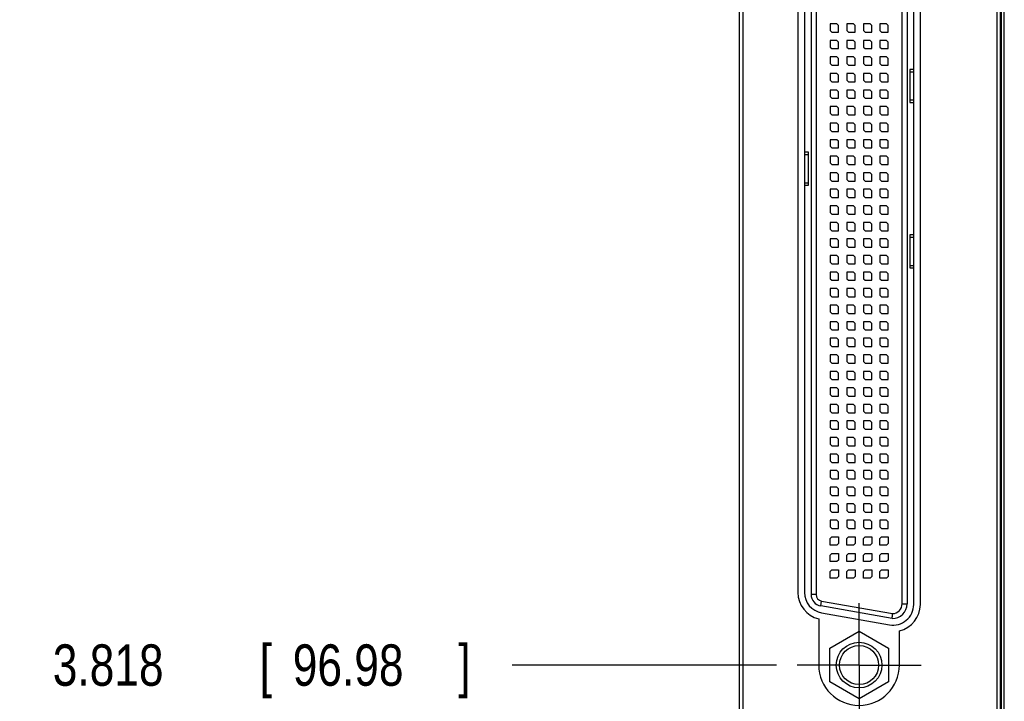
# Model space of a CAD drawing. Header units: inches. Extents: x 0.2 to 16.8, y 0.1 to 10.8.
# Tile 2 of 14: x 2 to 5, y 3.8 to 5.8. Entities that reach past the tile are written whole.
import ezdxf

# ---------------------------------------------------------------- set-up
doc = ezdxf.new("R2010")
doc.units = ezdxf.units.IN
doc.header["$LTSCALE"] = 0.935
doc.header["$MEASUREMENT"] = 0
doc.linetypes.add('CENTER', pattern=[0.6, 0.375, -0.075, 0.075, -0.075])
doc.layers.get('0').update_dxf_attribs({"linetype": 'CONTINUOUS'})
doc.layers.add('DEFAULT_1', color=7, linetype='CENTER')
doc.layers.add('DIMENSIONS', color=7, linetype='CONTINUOUS')
doc.styles.get("Standard").update_dxf_attribs({"font": 'txt', "width": 0.8})
doc.dimstyles.new('DIMSTYLE_1', dxfattribs={"dimtxt": 0.125, "dimasz": 0.18, "dimexe": 0.18, "dimexo": 0.0625, "dimgap": 0.09, "dimtad": 0, "dimtih": 1, "dimtoh": 1, "dimdec": 3, "dimzin": 4, "dimdsep": 46, "dimtxsty": 'STANDARD', "dimblk": '_FILLED', "dimblk1": '_FILLED', "dimblk2": '_FILLED', "dimcen": 0.09, "dimadec": 0, "dimazin": 0, "dimtp": 0.001, "dimtm": 0.001, "dimtfac": 1, "dimtdec": 3, "dimtofl": 0, "dimtmove": 0, "dimatfit": 3, "dimldrblk": '_FILLED', "dimfxl": 1, "dimtolj": 1, "dimtzin": 4, "dimarcsym": 0})

# ---------------------------------------------------------------- blocks, each defined once
blk = doc.blocks.new('*D7')
at = {"layer": 'DIMENSIONS', "color": 2, "linetype": 'CONTINUOUS'}
blk.add_line((4.2834, 3.8719), (3.4849, 3.8719), dxfattribs=at)
at = {"layer": 'DIMENSIONS', "color": 2, "linetype": 'CONTINUOUS', "width": 0.8}
for s, p in [('3.818', (2.0974, 3.8094)), ('[', (2.7224, 3.8094)), ('96.98', (2.8224, 3.8094)), (']', (3.3224, 3.8094))]:
    blk.add_text(s, height=0.125, dxfattribs=at).set_placement(p)
blk = doc.blocks.new('_FILLED')
at = {"color": 0, "linetype": 'BYBLOCK'}
blk.add_solid([(0, 0), (-1, 0.174), (-1, -0.174)], dxfattribs=at)
blk = doc.blocks.new('*D8')
at = {"layer": 'DIMENSIONS', "color": 2, "linetype": 'CONTINUOUS'}
blk.add_line((4.2299, 2.869), (3.4849, 2.869), dxfattribs=at)
at = {"layer": 'DIMENSIONS', "color": 2, "linetype": 'CONTINUOUS', "width": 0.8}
for s, p in [('4.821', (1.9974, 2.8065)), ('[', (2.6224, 2.8065)), ('122.45', (2.7224, 2.8065)), (']', (3.3224, 2.8065))]:
    blk.add_text(s, height=0.125, dxfattribs=at).set_placement(p)

msp = doc.modelspace()

# ---------------------------------------------------------------- linework, layer by layer
at = {"color": 7, "linetype": 'CONTINUOUS'}
for p, q in [((4.1724, 2.674), (4.1724, 7.8119)), ((4.9604, 2.674), (4.9604, 7.8119)), ((4.1824, 7.7819), (4.1824, 3.7119)), ((4.9504, 3.7119), (4.9504, 7.7819)), ((4.9721, 3.4119), (4.9721, 7.4119)), ((4.6784, 6.6864), (4.6784, 4.0574)), ((4.6984, 4.0551), (4.6984, 6.6887)), ((4.7184, 4.0551), (4.7184, 6.6887)), ((4.3484, 6.6526), (4.3484, 4.0913)), ((4.3684, 6.6526), (4.3684, 4.0913)), ((4.3884, 6.6588), (4.3884, 4.085)), ((4.4464, 5.8094), (4.4464, 5.7894)), ((4.4664, 5.8094), (4.4464, 5.8094)), ((4.4714, 5.8044), (4.4664, 5.8094)), ((4.4714, 5.7844), (4.4714, 5.8044)), ((4.4964, 5.8094), (4.4964, 5.7894)), ((4.5164, 5.8094), (4.4964, 5.8094)), ((4.5214, 5.8044), (4.5164, 5.8094)), ((4.5214, 5.7844), (4.5214, 5.8044)), ((4.5464, 5.8094), (4.5464, 5.7894)), ((4.5664, 5.8094), (4.5464, 5.8094)), ((4.5714, 5.8044), (4.5664, 5.8094)), ((4.5714, 5.7844), (4.5714, 5.8044)), ((4.5964, 5.8094), (4.5964, 5.7894)), ((4.6164, 5.8094), (4.5964, 5.8094)), ((4.6214, 5.8044), (4.6164, 5.8094)), ((4.6214, 5.7844), (4.6214, 5.8044)), ((4.4464, 5.7894), (4.4514, 5.7844)), ((4.4514, 5.7844), (4.4714, 5.7844)), ((4.4964, 5.7894), (4.5014, 5.7844)), ((4.5014, 5.7844), (4.5214, 5.7844)), ((4.5464, 5.7894), (4.5514, 5.7844)), ((4.5514, 5.7844), (4.5714, 5.7844)), ((4.5964, 5.7894), (4.6014, 5.7844)), ((4.6014, 5.7844), (4.6214, 5.7844)), ((4.4464, 5.7594), (4.4464, 5.7394)), ((4.4664, 5.7594), (4.4464, 5.7594)), ((4.4714, 5.7544), (4.4664, 5.7594)), ((4.4714, 5.7344), (4.4714, 5.7544)), ((4.4964, 5.7594), (4.4964, 5.7394)), ((4.5164, 5.7594), (4.4964, 5.7594)), ((4.5214, 5.7544), (4.5164, 5.7594)), ((4.5214, 5.7344), (4.5214, 5.7544)), ((4.5464, 5.7594), (4.5464, 5.7394)), ((4.5664, 5.7594), (4.5464, 5.7594)), ((4.5714, 5.7544), (4.5664, 5.7594)), ((4.5714, 5.7344), (4.5714, 5.7544)), ((4.5964, 5.7594), (4.5964, 5.7394)), ((4.6164, 5.7594), (4.5964, 5.7594)), ((4.6214, 5.7544), (4.6164, 5.7594)), ((4.6214, 5.7344), (4.6214, 5.7544)), ((4.4464, 5.7394), (4.4514, 5.7344)), ((4.4514, 5.7344), (4.4714, 5.7344)), ((4.4964, 5.7394), (4.5014, 5.7344)), ((4.5014, 5.7344), (4.5214, 5.7344)), ((4.5464, 5.7394), (4.5514, 5.7344)), ((4.5514, 5.7344), (4.5714, 5.7344)), ((4.5964, 5.7394), (4.6014, 5.7344)), ((4.6014, 5.7344), (4.6214, 5.7344)), ((4.4464, 5.7094), (4.4464, 5.6894)), ((4.4664, 5.7094), (4.4464, 5.7094)), ((4.4464, 5.6894), (4.4514, 5.6844)), ((4.4514, 5.6844), (4.4714, 5.6844)), ((4.4714, 5.7044), (4.4664, 5.7094)), ((4.4714, 5.6844), (4.4714, 5.7044)), ((4.4964, 5.7094), (4.4964, 5.6894)), ((4.5164, 5.7094), (4.4964, 5.7094)), ((4.4964, 5.6894), (4.5014, 5.6844)), ((4.5014, 5.6844), (4.5214, 5.6844)), ((4.5214, 5.7044), (4.5164, 5.7094)), ((4.5214, 5.6844), (4.5214, 5.7044)), ((4.5464, 5.7094), (4.5464, 5.6894)), ((4.5664, 5.7094), (4.5464, 5.7094)), ((4.5464, 5.6894), (4.5514, 5.6844)), ((4.5514, 5.6844), (4.5714, 5.6844)), ((4.5714, 5.7044), (4.5664, 5.7094)), ((4.5714, 5.6844), (4.5714, 5.7044)), ((4.5964, 5.7094), (4.5964, 5.6894)), ((4.6164, 5.7094), (4.5964, 5.7094)), ((4.5964, 5.6894), (4.6014, 5.6844)), ((4.6014, 5.6844), (4.6214, 5.6844)), ((4.6214, 5.7044), (4.6164, 5.7094)), ((4.6214, 5.6844), (4.6214, 5.7044)), ((4.4464, 5.6594), (4.4464, 5.6394)), ((4.4664, 5.6594), (4.4464, 5.6594)), ((4.4714, 5.6544), (4.4664, 5.6594)), ((4.4714, 5.6344), (4.4714, 5.6544)), ((4.4964, 5.6594), (4.4964, 5.6394)), ((4.5164, 5.6594), (4.4964, 5.6594)), ((4.5214, 5.6544), (4.5164, 5.6594)), ((4.5214, 5.6344), (4.5214, 5.6544)), ((4.5464, 5.6594), (4.5464, 5.6394)), ((4.5664, 5.6594), (4.5464, 5.6594)), ((4.5714, 5.6544), (4.5664, 5.6594)), ((4.5714, 5.6344), (4.5714, 5.6544)), ((4.5964, 5.6594), (4.5964, 5.6394)), ((4.6164, 5.6594), (4.5964, 5.6594)), ((4.6214, 5.6544), (4.6164, 5.6594)), ((4.6214, 5.6344), (4.6214, 5.6544)), ((4.6864, 5.6719), (4.6864, 5.6644)), ((4.6984, 5.6719), (4.6864, 5.6719)), ((4.6864, 5.6644), (4.6984, 5.6644)), ((4.4464, 5.6394), (4.4514, 5.6344)), ((4.4514, 5.6344), (4.4714, 5.6344)), ((4.4964, 5.6394), (4.5014, 5.6344)), ((4.5014, 5.6344), (4.5214, 5.6344)), ((4.5464, 5.6394), (4.5514, 5.6344)), ((4.5514, 5.6344), (4.5714, 5.6344)), ((4.5964, 5.6394), (4.6014, 5.6344)), ((4.6014, 5.6344), (4.6214, 5.6344)), ((4.4464, 5.6094), (4.4464, 5.5894)), ((4.4664, 5.6094), (4.4464, 5.6094)), ((4.4714, 5.6044), (4.4664, 5.6094)), ((4.4714, 5.5844), (4.4714, 5.6044)), ((4.4964, 5.6094), (4.4964, 5.5894)), ((4.5164, 5.6094), (4.4964, 5.6094)), ((4.5214, 5.6044), (4.5164, 5.6094)), ((4.5214, 5.5844), (4.5214, 5.6044)), ((4.5464, 5.6094), (4.5464, 5.5894)), ((4.5664, 5.6094), (4.5464, 5.6094)), ((4.5714, 5.6044), (4.5664, 5.6094)), ((4.5714, 5.5844), (4.5714, 5.6044)), ((4.5964, 5.6094), (4.5964, 5.5894)), ((4.6164, 5.6094), (4.5964, 5.6094)), ((4.6214, 5.6044), (4.6164, 5.6094)), ((4.6214, 5.5844), (4.6214, 5.6044)), ((4.4464, 5.5894), (4.4514, 5.5844)), ((4.4514, 5.5844), (4.4714, 5.5844)), ((4.4964, 5.5894), (4.5014, 5.5844)), ((4.5014, 5.5844), (4.5214, 5.5844)), ((4.5464, 5.5894), (4.5514, 5.5844)), ((4.5514, 5.5844), (4.5714, 5.5844)), ((4.5964, 5.5894), (4.6014, 5.5844)), ((4.6014, 5.5844), (4.6214, 5.5844)), ((4.6864, 5.5794), (4.6864, 5.5719)), ((4.6864, 5.5794), (4.6984, 5.5794)), ((4.6864, 5.5719), (4.6984, 5.5719)), ((4.4464, 5.5594), (4.4464, 5.5394)), ((4.4664, 5.5594), (4.4464, 5.5594)), ((4.4464, 5.5394), (4.4514, 5.5344)), ((4.4514, 5.5344), (4.4714, 5.5344)), ((4.4714, 5.5544), (4.4664, 5.5594)), ((4.4714, 5.5344), (4.4714, 5.5544)), ((4.4964, 5.5594), (4.4964, 5.5394)), ((4.5164, 5.5594), (4.4964, 5.5594)), ((4.4964, 5.5394), (4.5014, 5.5344)), ((4.5014, 5.5344), (4.5214, 5.5344)), ((4.5214, 5.5544), (4.5164, 5.5594)), ((4.5214, 5.5344), (4.5214, 5.5544)), ((4.5464, 5.5594), (4.5464, 5.5394)), ((4.5664, 5.5594), (4.5464, 5.5594)), ((4.5464, 5.5394), (4.5514, 5.5344)), ((4.5514, 5.5344), (4.5714, 5.5344)), ((4.5714, 5.5544), (4.5664, 5.5594)), ((4.5714, 5.5344), (4.5714, 5.5544)), ((4.5964, 5.5594), (4.5964, 5.5394)), ((4.6164, 5.5594), (4.5964, 5.5594)), ((4.5964, 5.5394), (4.6014, 5.5344)), ((4.6014, 5.5344), (4.6214, 5.5344)), ((4.6214, 5.5544), (4.6164, 5.5594)), ((4.6214, 5.5344), (4.6214, 5.5544)), ((4.4464, 5.5094), (4.4464, 5.4894)), ((4.4664, 5.5094), (4.4464, 5.5094)), ((4.4714, 5.5044), (4.4664, 5.5094)), ((4.4714, 5.4844), (4.4714, 5.5044)), ((4.4964, 5.5094), (4.4964, 5.4894)), ((4.5164, 5.5094), (4.4964, 5.5094)), ((4.5214, 5.5044), (4.5164, 5.5094)), ((4.5214, 5.4844), (4.5214, 5.5044)), ((4.5464, 5.5094), (4.5464, 5.4894)), ((4.5664, 5.5094), (4.5464, 5.5094)), ((4.5714, 5.5044), (4.5664, 5.5094)), ((4.5714, 5.4844), (4.5714, 5.5044)), ((4.5964, 5.5094), (4.5964, 5.4894)), ((4.6164, 5.5094), (4.5964, 5.5094)), ((4.6214, 5.5044), (4.6164, 5.5094)), ((4.6214, 5.4844), (4.6214, 5.5044)), ((4.4464, 5.4894), (4.4514, 5.4844)), ((4.4514, 5.4844), (4.4714, 5.4844)), ((4.4964, 5.4894), (4.5014, 5.4844)), ((4.5014, 5.4844), (4.5214, 5.4844)), ((4.5464, 5.4894), (4.5514, 5.4844)), ((4.5514, 5.4844), (4.5714, 5.4844)), ((4.5964, 5.4894), (4.6014, 5.4844)), ((4.6014, 5.4844), (4.6214, 5.4844)), ((4.4464, 5.4594), (4.4464, 5.4394)), ((4.4664, 5.4594), (4.4464, 5.4594)), ((4.4714, 5.4544), (4.4664, 5.4594)), ((4.4714, 5.4344), (4.4714, 5.4544)), ((4.4964, 5.4594), (4.4964, 5.4394)), ((4.5164, 5.4594), (4.4964, 5.4594)), ((4.5214, 5.4544), (4.5164, 5.4594)), ((4.5214, 5.4344), (4.5214, 5.4544)), ((4.5464, 5.4594), (4.5464, 5.4394)), ((4.5664, 5.4594), (4.5464, 5.4594)), ((4.5714, 5.4544), (4.5664, 5.4594)), ((4.5714, 5.4344), (4.5714, 5.4544)), ((4.5964, 5.4594), (4.5964, 5.4394)), ((4.6164, 5.4594), (4.5964, 5.4594)), ((4.6214, 5.4544), (4.6164, 5.4594)), ((4.6214, 5.4344), (4.6214, 5.4544)), ((4.3804, 5.4219), (4.3684, 5.4219)), ((4.3684, 5.4144), (4.3804, 5.4144)), ((4.3804, 5.4144), (4.3804, 5.4219)), ((4.4464, 5.4394), (4.4514, 5.4344)), ((4.4514, 5.4344), (4.4714, 5.4344)), ((4.4964, 5.4394), (4.5014, 5.4344)), ((4.5014, 5.4344), (4.5214, 5.4344)), ((4.5464, 5.4394), (4.5514, 5.4344)), ((4.5514, 5.4344), (4.5714, 5.4344)), ((4.5964, 5.4394), (4.6014, 5.4344)), ((4.6014, 5.4344), (4.6214, 5.4344)), ((4.4464, 5.4094), (4.4464, 5.3894)), ((4.4664, 5.4094), (4.4464, 5.4094)), ((4.4464, 5.3894), (4.4514, 5.3844)), ((4.4514, 5.3844), (4.4714, 5.3844)), ((4.4714, 5.4044), (4.4664, 5.4094)), ((4.4714, 5.3844), (4.4714, 5.4044)), ((4.4964, 5.4094), (4.4964, 5.3894)), ((4.5164, 5.4094), (4.4964, 5.4094)), ((4.4964, 5.3894), (4.5014, 5.3844)), ((4.5014, 5.3844), (4.5214, 5.3844)), ((4.5214, 5.4044), (4.5164, 5.4094)), ((4.5214, 5.3844), (4.5214, 5.4044)), ((4.5464, 5.4094), (4.5464, 5.3894)), ((4.5664, 5.4094), (4.5464, 5.4094)), ((4.5464, 5.3894), (4.5514, 5.3844)), ((4.5514, 5.3844), (4.5714, 5.3844)), ((4.5714, 5.4044), (4.5664, 5.4094)), ((4.5714, 5.3844), (4.5714, 5.4044)), ((4.5964, 5.4094), (4.5964, 5.3894)), ((4.6164, 5.4094), (4.5964, 5.4094)), ((4.5964, 5.3894), (4.6014, 5.3844)), ((4.6014, 5.3844), (4.6214, 5.3844)), ((4.6214, 5.4044), (4.6164, 5.4094)), ((4.6214, 5.3844), (4.6214, 5.4044)), ((4.4464, 5.3594), (4.4464, 5.3394)), ((4.4664, 5.3594), (4.4464, 5.3594)), ((4.4714, 5.3544), (4.4664, 5.3594)), ((4.4964, 5.3594), (4.4964, 5.3394)), ((4.5164, 5.3594), (4.4964, 5.3594)), ((4.5214, 5.3544), (4.5164, 5.3594)), ((4.5464, 5.3594), (4.5464, 5.3394)), ((4.5664, 5.3594), (4.5464, 5.3594)), ((4.5714, 5.3544), (4.5664, 5.3594)), ((4.5964, 5.3594), (4.5964, 5.3394)), ((4.6164, 5.3594), (4.5964, 5.3594)), ((4.6214, 5.3544), (4.6164, 5.3594)), ((4.3684, 5.3294), (4.3804, 5.3294)), ((4.3804, 5.3219), (4.3804, 5.3294)), ((4.4464, 5.3394), (4.4514, 5.3344)), ((4.4514, 5.3344), (4.4714, 5.3344)), ((4.4714, 5.3344), (4.4714, 5.3544)), ((4.4964, 5.3394), (4.5014, 5.3344)), ((4.5014, 5.3344), (4.5214, 5.3344)), ((4.5214, 5.3344), (4.5214, 5.3544)), ((4.5464, 5.3394), (4.5514, 5.3344)), ((4.5514, 5.3344), (4.5714, 5.3344)), ((4.5714, 5.3344), (4.5714, 5.3544)), ((4.5964, 5.3394), (4.6014, 5.3344)), ((4.6014, 5.3344), (4.6214, 5.3344)), ((4.6214, 5.3344), (4.6214, 5.3544)), ((4.3684, 5.3219), (4.3804, 5.3219)), ((4.4464, 5.3094), (4.4464, 5.2894)), ((4.4664, 5.3094), (4.4464, 5.3094)), ((4.4714, 5.3044), (4.4664, 5.3094)), ((4.4714, 5.2844), (4.4714, 5.3044)), ((4.4964, 5.3094), (4.4964, 5.2894)), ((4.5164, 5.3094), (4.4964, 5.3094)), ((4.5214, 5.3044), (4.5164, 5.3094)), ((4.5214, 5.2844), (4.5214, 5.3044)), ((4.5464, 5.3094), (4.5464, 5.2894)), ((4.5664, 5.3094), (4.5464, 5.3094)), ((4.5714, 5.3044), (4.5664, 5.3094)), ((4.5714, 5.2844), (4.5714, 5.3044)), ((4.5964, 5.3094), (4.5964, 5.2894)), ((4.6164, 5.3094), (4.5964, 5.3094)), ((4.6214, 5.3044), (4.6164, 5.3094)), ((4.6214, 5.2844), (4.6214, 5.3044)), ((4.4464, 5.2894), (4.4514, 5.2844)), ((4.4514, 5.2844), (4.4714, 5.2844)), ((4.4964, 5.2894), (4.5014, 5.2844)), ((4.5014, 5.2844), (4.5214, 5.2844)), ((4.5464, 5.2894), (4.5514, 5.2844)), ((4.5514, 5.2844), (4.5714, 5.2844)), ((4.5964, 5.2894), (4.6014, 5.2844)), ((4.6014, 5.2844), (4.6214, 5.2844)), ((4.4464, 5.2594), (4.4464, 5.2394)), ((4.4664, 5.2594), (4.4464, 5.2594)), ((4.4464, 5.2394), (4.4514, 5.2344)), ((4.4714, 5.2544), (4.4664, 5.2594)), ((4.4714, 5.2344), (4.4714, 5.2544)), ((4.4964, 5.2594), (4.4964, 5.2394)), ((4.5164, 5.2594), (4.4964, 5.2594)), ((4.4964, 5.2394), (4.5014, 5.2344)), ((4.5214, 5.2544), (4.5164, 5.2594)), ((4.5214, 5.2344), (4.5214, 5.2544)), ((4.5464, 5.2594), (4.5464, 5.2394)), ((4.5664, 5.2594), (4.5464, 5.2594)), ((4.5464, 5.2394), (4.5514, 5.2344)), ((4.5714, 5.2544), (4.5664, 5.2594)), ((4.5714, 5.2344), (4.5714, 5.2544)), ((4.6164, 5.2594), (4.5964, 5.2594)), ((4.5964, 5.2594), (4.5964, 5.2394)), ((4.5964, 5.2394), (4.6014, 5.2344)), ((4.6214, 5.2544), (4.6164, 5.2594)), ((4.6214, 5.2344), (4.6214, 5.2544)), ((4.4464, 5.2094), (4.4464, 5.1894)), ((4.4664, 5.2094), (4.4464, 5.2094)), ((4.4514, 5.2344), (4.4714, 5.2344)), ((4.4714, 5.2044), (4.4664, 5.2094)), ((4.4964, 5.2094), (4.4964, 5.1894)), ((4.5164, 5.2094), (4.4964, 5.2094)), ((4.5014, 5.2344), (4.5214, 5.2344)), ((4.5214, 5.2044), (4.5164, 5.2094)), ((4.5464, 5.2094), (4.5464, 5.1894)), ((4.5664, 5.2094), (4.5464, 5.2094)), ((4.5514, 5.2344), (4.5714, 5.2344)), ((4.5714, 5.2044), (4.5664, 5.2094)), ((4.6164, 5.2094), (4.5964, 5.2094)), ((4.5964, 5.2094), (4.5964, 5.1894)), ((4.6014, 5.2344), (4.6214, 5.2344)), ((4.6214, 5.2044), (4.6164, 5.2094)), ((4.4464, 5.1894), (4.4514, 5.1844)), ((4.4514, 5.1844), (4.4714, 5.1844)), ((4.4714, 5.1844), (4.4714, 5.2044)), ((4.4964, 5.1894), (4.5014, 5.1844)), ((4.5014, 5.1844), (4.5214, 5.1844)), ((4.5214, 5.1844), (4.5214, 5.2044)), ((4.5464, 5.1894), (4.5514, 5.1844)), ((4.5514, 5.1844), (4.5714, 5.1844)), ((4.5714, 5.1844), (4.5714, 5.2044)), ((4.5964, 5.1894), (4.6014, 5.1844)), ((4.6014, 5.1844), (4.6214, 5.1844)), ((4.6214, 5.1844), (4.6214, 5.2044)), ((4.4464, 5.1594), (4.4464, 5.1394)), ((4.4664, 5.1594), (4.4464, 5.1594)), ((4.4714, 5.1544), (4.4664, 5.1594)), ((4.4714, 5.1344), (4.4714, 5.1544)), ((4.4964, 5.1594), (4.4964, 5.1394)), ((4.5164, 5.1594), (4.4964, 5.1594)), ((4.5214, 5.1544), (4.5164, 5.1594)), ((4.5214, 5.1344), (4.5214, 5.1544)), ((4.5464, 5.1594), (4.5464, 5.1394)), ((4.5664, 5.1594), (4.5464, 5.1594)), ((4.5714, 5.1544), (4.5664, 5.1594)), ((4.5714, 5.1344), (4.5714, 5.1544)), ((4.6164, 5.1594), (4.5964, 5.1594)), ((4.5964, 5.1594), (4.5964, 5.1394)), ((4.6214, 5.1544), (4.6164, 5.1594)), ((4.6214, 5.1344), (4.6214, 5.1544)), ((4.6984, 5.1719), (4.6864, 5.1719)), ((4.6864, 5.1719), (4.6864, 5.1644)), ((4.6864, 5.1644), (4.6984, 5.1644)), ((4.4464, 5.1394), (4.4514, 5.1344)), ((4.4514, 5.1344), (4.4714, 5.1344)), ((4.4964, 5.1394), (4.5014, 5.1344)), ((4.5014, 5.1344), (4.5214, 5.1344)), ((4.5464, 5.1394), (4.5514, 5.1344)), ((4.5514, 5.1344), (4.5714, 5.1344)), ((4.5964, 5.1394), (4.6014, 5.1344)), ((4.6014, 5.1344), (4.6214, 5.1344)), ((4.4464, 5.1094), (4.4464, 5.0894)), ((4.4664, 5.1094), (4.4464, 5.1094)), ((4.4464, 5.0894), (4.4514, 5.0844)), ((4.4714, 5.1044), (4.4664, 5.1094)), ((4.4714, 5.0844), (4.4714, 5.1044)), ((4.4964, 5.1094), (4.4964, 5.0894)), ((4.5164, 5.1094), (4.4964, 5.1094)), ((4.4964, 5.0894), (4.5014, 5.0844)), ((4.5214, 5.1044), (4.5164, 5.1094)), ((4.5214, 5.0844), (4.5214, 5.1044)), ((4.5464, 5.1094), (4.5464, 5.0894)), ((4.5664, 5.1094), (4.5464, 5.1094)), ((4.5464, 5.0894), (4.5514, 5.0844)), ((4.5714, 5.1044), (4.5664, 5.1094)), ((4.5714, 5.0844), (4.5714, 5.1044)), ((4.6164, 5.1094), (4.5964, 5.1094)), ((4.5964, 5.1094), (4.5964, 5.0894)), ((4.5964, 5.0894), (4.6014, 5.0844)), ((4.6214, 5.1044), (4.6164, 5.1094)), ((4.6214, 5.0844), (4.6214, 5.1044)), ((4.4664, 5.0594), (4.4464, 5.0594)), ((4.4464, 5.0594), (4.4464, 5.0394)), ((4.4514, 5.0844), (4.4714, 5.0844)), ((4.4714, 5.0544), (4.4664, 5.0594)), ((4.5164, 5.0594), (4.4964, 5.0594)), ((4.4964, 5.0594), (4.4964, 5.0394)), ((4.5014, 5.0844), (4.5214, 5.0844)), ((4.5214, 5.0544), (4.5164, 5.0594)), ((4.5664, 5.0594), (4.5464, 5.0594)), ((4.5464, 5.0594), (4.5464, 5.0394)), ((4.5514, 5.0844), (4.5714, 5.0844)), ((4.5714, 5.0544), (4.5664, 5.0594)), ((4.6164, 5.0594), (4.5964, 5.0594)), ((4.5964, 5.0594), (4.5964, 5.0394)), ((4.6014, 5.0844), (4.6214, 5.0844)), ((4.6214, 5.0544), (4.6164, 5.0594)), ((4.6864, 5.0794), (4.6984, 5.0794)), ((4.6864, 5.0794), (4.6864, 5.0719)), ((4.6864, 5.0719), (4.6984, 5.0719)), ((4.4464, 5.0394), (4.4514, 5.0344)), ((4.4514, 5.0344), (4.4714, 5.0344)), ((4.4714, 5.0344), (4.4714, 5.0544)), ((4.4964, 5.0394), (4.5014, 5.0344)), ((4.5014, 5.0344), (4.5214, 5.0344)), ((4.5214, 5.0344), (4.5214, 5.0544)), ((4.5464, 5.0394), (4.5514, 5.0344)), ((4.5514, 5.0344), (4.5714, 5.0344)), ((4.5714, 5.0344), (4.5714, 5.0544)), ((4.5964, 5.0394), (4.6014, 5.0344)), ((4.6014, 5.0344), (4.6214, 5.0344)), ((4.6214, 5.0344), (4.6214, 5.0544)), ((4.4664, 5.0094), (4.4464, 5.0094)), ((4.4464, 5.0094), (4.4464, 4.9894)), ((4.4714, 5.0044), (4.4664, 5.0094)), ((4.4714, 4.9844), (4.4714, 5.0044)), ((4.5164, 5.0094), (4.4964, 5.0094)), ((4.4964, 5.0094), (4.4964, 4.9894)), ((4.5214, 5.0044), (4.5164, 5.0094)), ((4.5214, 4.9844), (4.5214, 5.0044)), ((4.5664, 5.0094), (4.5464, 5.0094)), ((4.5464, 5.0094), (4.5464, 4.9894)), ((4.5714, 5.0044), (4.5664, 5.0094)), ((4.5714, 4.9844), (4.5714, 5.0044)), ((4.6164, 5.0094), (4.5964, 5.0094)), ((4.5964, 5.0094), (4.5964, 4.9894)), ((4.6214, 5.0044), (4.6164, 5.0094)), ((4.6214, 4.9844), (4.6214, 5.0044)), ((4.4464, 4.9894), (4.4514, 4.9844)), ((4.4514, 4.9844), (4.4714, 4.9844)), ((4.4964, 4.9894), (4.5014, 4.9844)), ((4.5014, 4.9844), (4.5214, 4.9844)), ((4.5464, 4.9894), (4.5514, 4.9844)), ((4.5514, 4.9844), (4.5714, 4.9844)), ((4.5964, 4.9894), (4.6014, 4.9844)), ((4.6014, 4.9844), (4.6214, 4.9844)), ((4.4664, 4.9594), (4.4464, 4.9594)), ((4.4464, 4.9594), (4.4464, 4.9394)), ((4.4464, 4.9394), (4.4514, 4.9344)), ((4.4714, 4.9544), (4.4664, 4.9594)), ((4.4714, 4.9344), (4.4714, 4.9544)), ((4.5164, 4.9594), (4.4964, 4.9594)), ((4.4964, 4.9594), (4.4964, 4.9394)), ((4.4964, 4.9394), (4.5014, 4.9344)), ((4.5214, 4.9544), (4.5164, 4.9594)), ((4.5214, 4.9344), (4.5214, 4.9544)), ((4.5664, 4.9594), (4.5464, 4.9594)), ((4.5464, 4.9594), (4.5464, 4.9394)), ((4.5464, 4.9394), (4.5514, 4.9344)), ((4.5714, 4.9544), (4.5664, 4.9594)), ((4.5714, 4.9344), (4.5714, 4.9544)), ((4.6164, 4.9594), (4.5964, 4.9594)), ((4.5964, 4.9594), (4.5964, 4.9394)), ((4.5964, 4.9394), (4.6014, 4.9344)), ((4.6214, 4.9544), (4.6164, 4.9594)), ((4.6214, 4.9344), (4.6214, 4.9544)), ((4.4664, 4.9094), (4.4464, 4.9094)), ((4.4464, 4.9094), (4.4464, 4.8894)), ((4.4514, 4.9344), (4.4714, 4.9344)), ((4.4714, 4.9044), (4.4664, 4.9094)), ((4.5164, 4.9094), (4.4964, 4.9094)), ((4.4964, 4.9094), (4.4964, 4.8894)), ((4.5014, 4.9344), (4.5214, 4.9344)), ((4.5214, 4.9044), (4.5164, 4.9094)), ((4.5664, 4.9094), (4.5464, 4.9094)), ((4.5464, 4.9094), (4.5464, 4.8894)), ((4.5514, 4.9344), (4.5714, 4.9344)), ((4.5714, 4.9044), (4.5664, 4.9094)), ((4.6164, 4.9094), (4.5964, 4.9094)), ((4.5964, 4.9094), (4.5964, 4.8894)), ((4.6014, 4.9344), (4.6214, 4.9344)), ((4.6214, 4.9044), (4.6164, 4.9094)), ((4.4464, 4.8894), (4.4514, 4.8844)), ((4.4514, 4.8844), (4.4714, 4.8844)), ((4.4714, 4.8844), (4.4714, 4.9044)), ((4.4964, 4.8894), (4.5014, 4.8844)), ((4.5014, 4.8844), (4.5214, 4.8844)), ((4.5214, 4.8844), (4.5214, 4.9044)), ((4.5464, 4.8894), (4.5514, 4.8844)), ((4.5514, 4.8844), (4.5714, 4.8844)), ((4.5714, 4.8844), (4.5714, 4.9044)), ((4.5964, 4.8894), (4.6014, 4.8844)), ((4.6014, 4.8844), (4.6214, 4.8844)), ((4.6214, 4.8844), (4.6214, 4.9044)), ((4.4664, 4.8594), (4.4464, 4.8594)), ((4.4464, 4.8594), (4.4464, 4.8394)), ((4.4714, 4.8544), (4.4664, 4.8594)), ((4.4714, 4.8344), (4.4714, 4.8544)), ((4.5164, 4.8594), (4.4964, 4.8594)), ((4.4964, 4.8594), (4.4964, 4.8394)), ((4.5214, 4.8544), (4.5164, 4.8594)), ((4.5214, 4.8344), (4.5214, 4.8544)), ((4.5664, 4.8594), (4.5464, 4.8594)), ((4.5464, 4.8594), (4.5464, 4.8394)), ((4.5714, 4.8544), (4.5664, 4.8594)), ((4.5714, 4.8344), (4.5714, 4.8544)), ((4.6164, 4.8594), (4.5964, 4.8594)), ((4.5964, 4.8594), (4.5964, 4.8394)), ((4.6214, 4.8544), (4.6164, 4.8594)), ((4.6214, 4.8344), (4.6214, 4.8544)), ((4.4464, 4.8394), (4.4514, 4.8344)), ((4.4514, 4.8344), (4.4714, 4.8344)), ((4.4964, 4.8394), (4.5014, 4.8344)), ((4.5014, 4.8344), (4.5214, 4.8344)), ((4.5464, 4.8394), (4.5514, 4.8344)), ((4.5514, 4.8344), (4.5714, 4.8344)), ((4.5964, 4.8394), (4.6014, 4.8344)), ((4.6014, 4.8344), (4.6214, 4.8344)), ((4.4664, 4.8094), (4.4464, 4.8094)), ((4.4464, 4.8094), (4.4464, 4.7894)), ((4.4464, 4.7894), (4.4514, 4.7844)), ((4.4714, 4.8044), (4.4664, 4.8094)), ((4.4714, 4.7844), (4.4714, 4.8044)), ((4.5164, 4.8094), (4.4964, 4.8094)), ((4.4964, 4.8094), (4.4964, 4.7894)), ((4.4964, 4.7894), (4.5014, 4.7844)), ((4.5214, 4.8044), (4.5164, 4.8094)), ((4.5214, 4.7844), (4.5214, 4.8044)), ((4.5664, 4.8094), (4.5464, 4.8094)), ((4.5464, 4.8094), (4.5464, 4.7894)), ((4.5464, 4.7894), (4.5514, 4.7844)), ((4.5714, 4.8044), (4.5664, 4.8094)), ((4.5714, 4.7844), (4.5714, 4.8044)), ((4.6164, 4.8094), (4.5964, 4.8094)), ((4.5964, 4.8094), (4.5964, 4.7894)), ((4.5964, 4.7894), (4.6014, 4.7844)), ((4.6214, 4.8044), (4.6164, 4.8094)), ((4.6214, 4.7844), (4.6214, 4.8044)), ((4.4514, 4.7844), (4.4714, 4.7844)), ((4.5014, 4.7844), (4.5214, 4.7844)), ((4.5514, 4.7844), (4.5714, 4.7844)), ((4.6014, 4.7844), (4.6214, 4.7844)), ((4.4664, 4.7594), (4.4464, 4.7594)), ((4.4464, 4.7594), (4.4464, 4.7394)), ((4.4464, 4.7394), (4.4514, 4.7344)), ((4.4514, 4.7344), (4.4714, 4.7344)), ((4.4714, 4.7544), (4.4664, 4.7594)), ((4.4714, 4.7344), (4.4714, 4.7544)), ((4.5164, 4.7594), (4.4964, 4.7594)), ((4.4964, 4.7594), (4.4964, 4.7394)), ((4.4964, 4.7394), (4.5014, 4.7344)), ((4.5014, 4.7344), (4.5214, 4.7344)), ((4.5214, 4.7544), (4.5164, 4.7594)), ((4.5214, 4.7344), (4.5214, 4.7544)), ((4.5664, 4.7594), (4.5464, 4.7594)), ((4.5464, 4.7594), (4.5464, 4.7394)), ((4.5464, 4.7394), (4.5514, 4.7344)), ((4.5514, 4.7344), (4.5714, 4.7344)), ((4.5714, 4.7544), (4.5664, 4.7594)), ((4.5714, 4.7344), (4.5714, 4.7544)), ((4.6164, 4.7594), (4.5964, 4.7594)), ((4.5964, 4.7594), (4.5964, 4.7394)), ((4.5964, 4.7394), (4.6014, 4.7344)), ((4.6014, 4.7344), (4.6214, 4.7344)), ((4.6214, 4.7544), (4.6164, 4.7594)), ((4.6214, 4.7344), (4.6214, 4.7544)), ((4.4664, 4.7094), (4.4464, 4.7094)), ((4.4464, 4.7094), (4.4464, 4.6894)), ((4.4714, 4.7044), (4.4664, 4.7094)), ((4.4714, 4.6844), (4.4714, 4.7044)), ((4.5164, 4.7094), (4.4964, 4.7094)), ((4.4964, 4.7094), (4.4964, 4.6894)), ((4.5214, 4.7044), (4.5164, 4.7094)), ((4.5214, 4.6844), (4.5214, 4.7044)), ((4.5664, 4.7094), (4.5464, 4.7094)), ((4.5464, 4.7094), (4.5464, 4.6894)), ((4.5714, 4.7044), (4.5664, 4.7094)), ((4.5714, 4.6844), (4.5714, 4.7044)), ((4.6164, 4.7094), (4.5964, 4.7094)), ((4.5964, 4.7094), (4.5964, 4.6894)), ((4.6214, 4.7044), (4.6164, 4.7094)), ((4.6214, 4.6844), (4.6214, 4.7044)), ((4.4464, 4.6894), (4.4514, 4.6844)), ((4.4514, 4.6844), (4.4714, 4.6844)), ((4.4964, 4.6894), (4.5014, 4.6844)), ((4.5014, 4.6844), (4.5214, 4.6844)), ((4.5464, 4.6894), (4.5514, 4.6844)), ((4.5514, 4.6844), (4.5714, 4.6844)), ((4.5964, 4.6894), (4.6014, 4.6844)), ((4.6014, 4.6844), (4.6214, 4.6844)), ((4.4664, 4.6594), (4.4464, 4.6594)), ((4.4464, 4.6594), (4.4464, 4.6394)), ((4.4714, 4.6544), (4.4664, 4.6594)), ((4.4714, 4.6344), (4.4714, 4.6544)), ((4.5164, 4.6594), (4.4964, 4.6594)), ((4.4964, 4.6594), (4.4964, 4.6394)), ((4.5214, 4.6544), (4.5164, 4.6594)), ((4.5214, 4.6344), (4.5214, 4.6544)), ((4.5664, 4.6594), (4.5464, 4.6594)), ((4.5464, 4.6594), (4.5464, 4.6394)), ((4.5714, 4.6544), (4.5664, 4.6594)), ((4.5714, 4.6344), (4.5714, 4.6544)), ((4.6164, 4.6594), (4.5964, 4.6594)), ((4.5964, 4.6594), (4.5964, 4.6394)), ((4.6214, 4.6544), (4.6164, 4.6594)), ((4.6214, 4.6344), (4.6214, 4.6544)), ((4.4464, 4.6394), (4.4514, 4.6344)), ((4.4514, 4.6344), (4.4714, 4.6344)), ((4.4964, 4.6394), (4.5014, 4.6344)), ((4.5014, 4.6344), (4.5214, 4.6344)), ((4.5464, 4.6394), (4.5514, 4.6344)), ((4.5514, 4.6344), (4.5714, 4.6344)), ((4.5964, 4.6394), (4.6014, 4.6344)), ((4.6014, 4.6344), (4.6214, 4.6344)), ((4.4664, 4.6094), (4.4464, 4.6094)), ((4.4464, 4.6094), (4.4464, 4.5894)), ((4.4464, 4.5894), (4.4514, 4.5844)), ((4.4514, 4.5844), (4.4714, 4.5844)), ((4.4714, 4.6044), (4.4664, 4.6094)), ((4.4714, 4.5844), (4.4714, 4.6044)), ((4.5164, 4.6094), (4.4964, 4.6094)), ((4.4964, 4.6094), (4.4964, 4.5894)), ((4.4964, 4.5894), (4.5014, 4.5844)), ((4.5014, 4.5844), (4.5214, 4.5844)), ((4.5214, 4.6044), (4.5164, 4.6094)), ((4.5214, 4.5844), (4.5214, 4.6044)), ((4.5664, 4.6094), (4.5464, 4.6094)), ((4.5464, 4.6094), (4.5464, 4.5894)), ((4.5464, 4.5894), (4.5514, 4.5844)), ((4.5514, 4.5844), (4.5714, 4.5844)), ((4.5714, 4.6044), (4.5664, 4.6094)), ((4.5714, 4.5844), (4.5714, 4.6044)), ((4.6164, 4.6094), (4.5964, 4.6094)), ((4.5964, 4.6094), (4.5964, 4.5894)), ((4.5964, 4.5894), (4.6014, 4.5844)), ((4.6014, 4.5844), (4.6214, 4.5844)), ((4.6214, 4.6044), (4.6164, 4.6094)), ((4.6214, 4.5844), (4.6214, 4.6044)), ((4.4664, 4.5594), (4.4464, 4.5594)), ((4.4464, 4.5594), (4.4464, 4.5394)), ((4.4714, 4.5544), (4.4664, 4.5594)), ((4.4714, 4.5344), (4.4714, 4.5544)), ((4.5164, 4.5594), (4.4964, 4.5594)), ((4.4964, 4.5594), (4.4964, 4.5394)), ((4.5214, 4.5544), (4.5164, 4.5594)), ((4.5214, 4.5344), (4.5214, 4.5544)), ((4.5664, 4.5594), (4.5464, 4.5594)), ((4.5464, 4.5594), (4.5464, 4.5394)), ((4.5714, 4.5544), (4.5664, 4.5594)), ((4.5714, 4.5344), (4.5714, 4.5544)), ((4.6164, 4.5594), (4.5964, 4.5594)), ((4.5964, 4.5594), (4.5964, 4.5394)), ((4.6214, 4.5544), (4.6164, 4.5594)), ((4.6214, 4.5344), (4.6214, 4.5544)), ((4.4464, 4.5394), (4.4514, 4.5344)), ((4.4514, 4.5344), (4.4714, 4.5344)), ((4.4964, 4.5394), (4.5014, 4.5344)), ((4.5014, 4.5344), (4.5214, 4.5344)), ((4.5464, 4.5394), (4.5514, 4.5344)), ((4.5514, 4.5344), (4.5714, 4.5344)), ((4.5964, 4.5394), (4.6014, 4.5344)), ((4.6014, 4.5344), (4.6214, 4.5344)), ((4.4664, 4.5094), (4.4464, 4.5094)), ((4.4464, 4.5094), (4.4464, 4.4894)), ((4.4714, 4.5044), (4.4664, 4.5094)), ((4.4714, 4.4844), (4.4714, 4.5044)), ((4.5164, 4.5094), (4.4964, 4.5094)), ((4.4964, 4.5094), (4.4964, 4.4894)), ((4.5214, 4.5044), (4.5164, 4.5094)), ((4.5214, 4.4844), (4.5214, 4.5044)), ((4.5664, 4.5094), (4.5464, 4.5094)), ((4.5464, 4.5094), (4.5464, 4.4894)), ((4.5714, 4.5044), (4.5664, 4.5094)), ((4.5714, 4.4844), (4.5714, 4.5044)), ((4.6164, 4.5094), (4.5964, 4.5094)), ((4.5964, 4.5094), (4.5964, 4.4894)), ((4.6214, 4.5044), (4.6164, 4.5094)), ((4.6214, 4.4844), (4.6214, 4.5044)), ((4.4464, 4.4894), (4.4514, 4.4844)), ((4.4514, 4.4844), (4.4714, 4.4844)), ((4.4964, 4.4894), (4.5014, 4.4844)), ((4.5014, 4.4844), (4.5214, 4.4844)), ((4.5464, 4.4894), (4.5514, 4.4844)), ((4.5514, 4.4844), (4.5714, 4.4844)), ((4.5964, 4.4894), (4.6014, 4.4844)), ((4.6014, 4.4844), (4.6214, 4.4844)), ((4.4664, 4.4594), (4.4464, 4.4594)), ((4.4464, 4.4594), (4.4464, 4.4394)), ((4.4464, 4.4394), (4.4514, 4.4344)), ((4.4514, 4.4344), (4.4714, 4.4344)), ((4.4714, 4.4544), (4.4664, 4.4594)), ((4.4714, 4.4344), (4.4714, 4.4544)), ((4.5164, 4.4594), (4.4964, 4.4594)), ((4.4964, 4.4594), (4.4964, 4.4394)), ((4.4964, 4.4394), (4.5014, 4.4344)), ((4.5014, 4.4344), (4.5214, 4.4344)), ((4.5214, 4.4544), (4.5164, 4.4594)), ((4.5214, 4.4344), (4.5214, 4.4544)), ((4.5664, 4.4594), (4.5464, 4.4594)), ((4.5464, 4.4594), (4.5464, 4.4394)), ((4.5464, 4.4394), (4.5514, 4.4344)), ((4.5514, 4.4344), (4.5714, 4.4344)), ((4.5714, 4.4544), (4.5664, 4.4594)), ((4.5714, 4.4344), (4.5714, 4.4544)), ((4.6164, 4.4594), (4.5964, 4.4594)), ((4.5964, 4.4594), (4.5964, 4.4394)), ((4.5964, 4.4394), (4.6014, 4.4344)), ((4.6014, 4.4344), (4.6214, 4.4344)), ((4.6214, 4.4544), (4.6164, 4.4594)), ((4.6214, 4.4344), (4.6214, 4.4544)), ((4.4664, 4.4094), (4.4464, 4.4094)), ((4.4464, 4.4094), (4.4464, 4.3894)), ((4.4714, 4.4044), (4.4664, 4.4094)), ((4.4714, 4.3844), (4.4714, 4.4044)), ((4.5164, 4.4094), (4.4964, 4.4094)), ((4.4964, 4.4094), (4.4964, 4.3894)), ((4.5214, 4.4044), (4.5164, 4.4094)), ((4.5214, 4.3844), (4.5214, 4.4044)), ((4.5664, 4.4094), (4.5464, 4.4094)), ((4.5464, 4.4094), (4.5464, 4.3894)), ((4.5714, 4.4044), (4.5664, 4.4094)), ((4.5714, 4.3844), (4.5714, 4.4044)), ((4.6164, 4.4094), (4.5964, 4.4094)), ((4.5964, 4.4094), (4.5964, 4.3894)), ((4.6214, 4.4044), (4.6164, 4.4094)), ((4.6214, 4.3844), (4.6214, 4.4044)), ((4.4464, 4.3894), (4.4514, 4.3844)), ((4.4514, 4.3844), (4.4714, 4.3844)), ((4.4964, 4.3894), (4.5014, 4.3844)), ((4.5014, 4.3844), (4.5214, 4.3844)), ((4.5464, 4.3894), (4.5514, 4.3844)), ((4.5514, 4.3844), (4.5714, 4.3844)), ((4.5964, 4.3894), (4.6014, 4.3844)), ((4.6014, 4.3844), (4.6214, 4.3844)), ((4.4664, 4.3594), (4.4464, 4.3594)), ((4.4464, 4.3594), (4.4464, 4.3394)), ((4.4714, 4.3544), (4.4664, 4.3594)), ((4.4714, 4.3344), (4.4714, 4.3544)), ((4.5164, 4.3594), (4.4964, 4.3594)), ((4.4964, 4.3594), (4.4964, 4.3394)), ((4.5214, 4.3544), (4.5164, 4.3594)), ((4.5214, 4.3344), (4.5214, 4.3544)), ((4.5664, 4.3594), (4.5464, 4.3594)), ((4.5464, 4.3594), (4.5464, 4.3394)), ((4.5714, 4.3544), (4.5664, 4.3594)), ((4.5714, 4.3344), (4.5714, 4.3544)), ((4.6164, 4.3594), (4.5964, 4.3594)), ((4.5964, 4.3594), (4.5964, 4.3394)), ((4.6214, 4.3544), (4.6164, 4.3594)), ((4.6214, 4.3344), (4.6214, 4.3544)), ((4.4464, 4.3394), (4.4514, 4.3344)), ((4.4514, 4.3344), (4.4714, 4.3344)), ((4.4964, 4.3394), (4.5014, 4.3344)), ((4.5014, 4.3344), (4.5214, 4.3344)), ((4.5464, 4.3394), (4.5514, 4.3344)), ((4.5514, 4.3344), (4.5714, 4.3344)), ((4.5964, 4.3394), (4.6014, 4.3344)), ((4.6014, 4.3344), (4.6214, 4.3344)), ((4.4664, 4.3094), (4.4464, 4.3094)), ((4.4464, 4.3094), (4.4464, 4.2894)), ((4.4464, 4.2894), (4.4514, 4.2844)), ((4.4514, 4.2844), (4.4714, 4.2844)), ((4.4714, 4.3044), (4.4664, 4.3094)), ((4.4714, 4.2844), (4.4714, 4.3044)), ((4.5164, 4.3094), (4.4964, 4.3094)), ((4.4964, 4.3094), (4.4964, 4.2894)), ((4.4964, 4.2894), (4.5014, 4.2844)), ((4.5014, 4.2844), (4.5214, 4.2844)), ((4.5214, 4.3044), (4.5164, 4.3094)), ((4.5214, 4.2844), (4.5214, 4.3044)), ((4.5664, 4.3094), (4.5464, 4.3094)), ((4.5464, 4.3094), (4.5464, 4.2894)), ((4.5464, 4.2894), (4.5514, 4.2844)), ((4.5514, 4.2844), (4.5714, 4.2844)), ((4.5714, 4.3044), (4.5664, 4.3094)), ((4.5714, 4.2844), (4.5714, 4.3044)), ((4.6164, 4.3094), (4.5964, 4.3094)), ((4.5964, 4.3094), (4.5964, 4.2894)), ((4.5964, 4.2894), (4.6014, 4.2844)), ((4.6014, 4.2844), (4.6214, 4.2844)), ((4.6214, 4.3044), (4.6164, 4.3094)), ((4.6214, 4.2844), (4.6214, 4.3044)), ((4.4464, 4.2544), (4.4514, 4.2594)), ((4.4464, 4.2344), (4.4464, 4.2544)), ((4.4514, 4.2594), (4.4714, 4.2594)), ((4.4714, 4.2594), (4.4714, 4.2394)), ((4.4964, 4.2544), (4.5014, 4.2594)), ((4.4964, 4.2344), (4.4964, 4.2544)), ((4.5014, 4.2594), (4.5214, 4.2594)), ((4.5214, 4.2594), (4.5214, 4.2394)), ((4.5464, 4.2544), (4.5514, 4.2594)), ((4.5464, 4.2344), (4.5464, 4.2544)), ((4.5514, 4.2594), (4.5714, 4.2594)), ((4.5714, 4.2594), (4.5714, 4.2394)), ((4.5964, 4.2544), (4.6014, 4.2594)), ((4.5964, 4.2344), (4.5964, 4.2544)), ((4.6014, 4.2594), (4.6214, 4.2594)), ((4.6214, 4.2594), (4.6214, 4.2394)), ((4.4664, 4.2344), (4.4464, 4.2344)), ((4.4714, 4.2394), (4.4664, 4.2344)), ((4.5164, 4.2344), (4.4964, 4.2344)), ((4.5214, 4.2394), (4.5164, 4.2344)), ((4.5664, 4.2344), (4.5464, 4.2344)), ((4.5714, 4.2394), (4.5664, 4.2344)), ((4.6164, 4.2344), (4.5964, 4.2344)), ((4.6214, 4.2394), (4.6164, 4.2344)), ((4.4464, 4.2044), (4.4514, 4.2094)), ((4.4464, 4.1844), (4.4464, 4.2044)), ((4.4514, 4.2094), (4.4714, 4.2094)), ((4.4714, 4.2094), (4.4714, 4.1894)), ((4.4964, 4.2044), (4.5014, 4.2094)), ((4.4964, 4.1844), (4.4964, 4.2044)), ((4.5014, 4.2094), (4.5214, 4.2094)), ((4.5214, 4.2094), (4.5214, 4.1894)), ((4.5464, 4.2044), (4.5514, 4.2094)), ((4.5464, 4.1844), (4.5464, 4.2044)), ((4.5514, 4.2094), (4.5714, 4.2094)), ((4.5714, 4.2094), (4.5714, 4.1894)), ((4.5964, 4.2044), (4.6014, 4.2094)), ((4.5964, 4.1844), (4.5964, 4.2044)), ((4.6014, 4.2094), (4.6214, 4.2094)), ((4.6214, 4.2094), (4.6214, 4.1894)), ((4.4664, 4.1844), (4.4464, 4.1844)), ((4.4714, 4.1894), (4.4664, 4.1844)), ((4.5164, 4.1844), (4.4964, 4.1844)), ((4.5214, 4.1894), (4.5164, 4.1844)), ((4.5664, 4.1844), (4.5464, 4.1844)), ((4.5714, 4.1894), (4.5664, 4.1844)), ((4.6164, 4.1844), (4.5964, 4.1844)), ((4.6214, 4.1894), (4.6164, 4.1844)), ((4.4464, 4.1544), (4.4514, 4.1594)), ((4.4464, 4.1344), (4.4464, 4.1544)), ((4.4514, 4.1594), (4.4714, 4.1594)), ((4.4714, 4.1394), (4.4664, 4.1344)), ((4.4714, 4.1594), (4.4714, 4.1394)), ((4.4964, 4.1544), (4.5014, 4.1594)), ((4.4964, 4.1344), (4.4964, 4.1544)), ((4.5014, 4.1594), (4.5214, 4.1594)), ((4.5214, 4.1394), (4.5164, 4.1344)), ((4.5214, 4.1594), (4.5214, 4.1394)), ((4.5464, 4.1544), (4.5514, 4.1594)), ((4.5464, 4.1344), (4.5464, 4.1544)), ((4.5514, 4.1594), (4.5714, 4.1594)), ((4.5714, 4.1394), (4.5664, 4.1344)), ((4.5714, 4.1594), (4.5714, 4.1394)), ((4.5964, 4.1544), (4.6014, 4.1594)), ((4.5964, 4.1344), (4.5964, 4.1544)), ((4.6014, 4.1594), (4.6214, 4.1594)), ((4.6214, 4.1394), (4.6164, 4.1344)), ((4.6214, 4.1594), (4.6214, 4.1394)), ((4.4664, 4.1344), (4.4464, 4.1344)), ((4.5164, 4.1344), (4.4964, 4.1344)), ((4.5664, 4.1344), (4.5464, 4.1344)), ((4.6164, 4.1344), (4.5964, 4.1344)), ((4.6334, 4.0124), (4.4173, 4.0505)), ((4.42, 4.0297), (4.625, 3.9936)), ((4.4114, 4.0115), (4.4114, 3.8719)), ((4.4448, 3.9231), (4.5334, 3.9742)), ((4.5334, 3.9742), (4.622, 3.9231)), ((4.6554, 3.8719), (4.6554, 3.9754)), ((4.4448, 3.8208), (4.4448, 3.9231)), ((4.622, 3.9231), (4.622, 3.8208)), ((4.5334, 3.7696), (4.4448, 3.8208)), ((4.622, 3.8208), (4.5334, 3.7696))]:
    msp.add_line(p, q, dxfattribs=at)
at = {"color": 9, "linetype": 'CONTINUOUS'}
for p, q in [((4.9633, 3.4119), (4.9633, 7.4119)), ((4.9719, 3.4119), (4.9719, 7.4119)), ((4.6634, 4.0574), (4.6634, 6.6864)), ((4.4034, 6.6588), (4.4034, 4.085)), ((4.6864, 5.6644), (4.6864, 5.5794)), ((4.3804, 5.3294), (4.3804, 5.4144)), ((4.6864, 5.1644), (4.6864, 5.0794)), ((4.4034, 4.085), (4.3884, 4.085)), ((4.4173, 4.0505), (4.4199, 4.0653)), ((4.4199, 4.0653), (4.6346, 4.0274)), ((4.6634, 4.0574), (4.6784, 4.0574))]:
    msp.add_line(p, q, dxfattribs=at)
at = {"color": 7, "linetype": 'CONTINUOUS'}
for radius in [0.0689, 0.0591]:
    msp.add_circle((4.5334, 3.8719), radius, dxfattribs=at)
for centre, radius, start, end in [((4.4304, 4.0913), 0.082, 180, 256.6024), ((4.4309, 4.0913), 0.0625, 180, 260), ((4.4234, 4.085), 0.035, 180, 260), ((4.6359, 4.0551), 0.0625, 260, 360), ((4.6334, 4.0574), 0.045, 270, 360), ((4.6364, 4.0551), 0.082, 283.3976, 360), ((4.5334, 3.8719), 0.122, 180, 360)]:
    msp.add_arc(centre, radius, start, end, dxfattribs=at)
at = {"color": 9, "linetype": 'CONTINUOUS'}
for centre, radius, start, end in [((4.4234, 4.085), 0.02, 180, 260), ((4.6334, 4.0574), 0.03, 272.2553, 360)]:
    msp.add_arc(centre, radius, start, end, dxfattribs=at)
at = {"color": 7, "linetype": 'CONTINUOUS'}
msp.add_open_spline([(4.6334, 4.0124), (4.6334, 4.0128), (4.6335, 4.0143), (4.6338, 4.0173), (4.6342, 4.022), (4.6344, 4.0255), (4.6346, 4.0274)], degree=3, knots=[0, 0, 0, 0, 0.075969, 0.29246, 0.616685, 1, 1, 1, 1], dxfattribs=at)
at = {"layer": 'DEFAULT_1', "color": 7, "linetype": 'CENTER'}
for q in [(4.5334, 4.0594), (4.3459, 3.8719), (4.7209, 3.8719), (4.5334, 3.6844)]:
    msp.add_line((4.5334, 3.8719), q, dxfattribs=at)

# ---------------------------------------------------------------- dimensions: what is measured, and where the dimension line sits
at = {"layer": 'DIMENSIONS', "color": 2, "linetype": 'CONTINUOUS'}
for feature_location, offset, picture, middle in [((4.2299, 2.869), (-0.745, 0), '*D8', (2.7099, 2.869)), ((4.2834, 3.8719), (-0.7985, 0), '*D7', (2.7599, 3.8719))]:
    dim = msp.add_ordinate_dim(feature_location=feature_location, offset=offset, dtype=0, origin=(4.2229, 7.6899), dimstyle='DIMSTYLE_1', dxfattribs=at)
    dim.commit()
    dim.dimension.update_dxf_attribs({"geometry": picture, "text_midpoint": middle})

doc.saveas('drawing.dxf')
